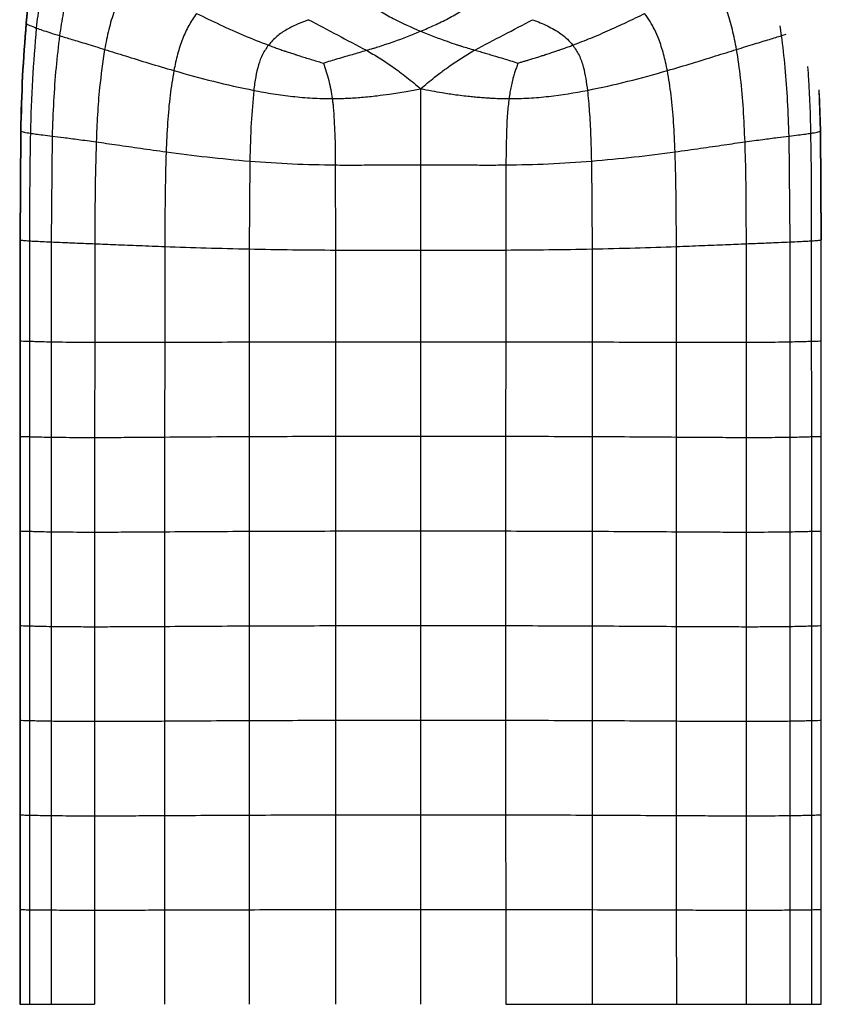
# Paper-space layout '_Top' of a CAD drawing. Header units: millimetres. Extents: x -905 to 905, y -152 to 619.
# Tile 3 of 16: x -905 to -694, y 222 to 480. Entities that reach past the tile are written whole.
import ezdxf

# ---------------------------------------------------------------- set-up
doc = ezdxf.new("R2010")
doc.units = ezdxf.units.MM

psp = doc.layouts.new('_Top')

# ---------------------------------------------------------------- linework, layer by layer
at = {"color": 7, "linetype": 'Continuous', "lineweight": 25}
for p, q in [((-902.91, 479.11), (-902.86, 478.98)), ((-704.82, 475.78), (-705.23, 478.31)), ((-704.81, 475.78), (-703.66, 476.14)), ((-694.65, 450.75), (-695.01, 461.57)), ((-694.56, 450.83), (-694.89, 460.61)), ((-904.36, 450.83), (-904.56, 422.25)), ((-904.27, 450.75), (-904.47, 422.21)), ((-904.31, 450.83), (-904.27, 450.75)), ((-896.05, 449.45), (-896.34, 421.72)), ((-702.59, 421.72), (-702.88, 449.46)), ((-694.65, 450.75), (-694.62, 450.83)), ((-694.45, 422.22), (-694.65, 450.75)), ((-694.36, 422.25), (-694.56, 450.83)), ((-844.22, 442.89), (-844.39, 419.88)), ((-821.83, 441.89), (-821.79, 419.6)), ((-799.46, 441.96), (-799.46, 419.56)), ((-777.09, 441.89), (-777.14, 419.6)), ((-754.7, 442.89), (-754.53, 419.88)), ((-904.56, 422.25), (-904.56, 395.8)), ((-904.51, 422.24), (-904.47, 422.21)), ((-904.47, 422.21), (-904.47, 395.79)), ((-896.34, 421.72), (-896.35, 395.56)), ((-884.85, 421.25), (-884.89, 395.45)), ((-714.03, 395.45), (-714.07, 421.25)), ((-702.57, 395.57), (-702.59, 421.72)), ((-694.45, 422.22), (-694.5, 422.24)), ((-694.45, 395.8), (-694.45, 422.22)), ((-866.5, 420.53), (-866.54, 395.46)), ((-844.39, 419.88), (-844.4, 395.52)), ((-821.79, 419.6), (-821.77, 395.52)), ((-799.46, 419.56), (-799.46, 395.51)), ((-777.14, 419.6), (-777.15, 395.53)), ((-754.53, 419.88), (-754.52, 395.52)), ((-732.38, 395.46), (-732.42, 420.53)), ((-904.56, 395.8), (-904.56, 370.77)), ((-904.51, 395.8), (-904.47, 395.79)), ((-904.47, 395.79), (-904.47, 370.77)), ((-896.35, 395.56), (-896.35, 370.57)), ((-884.89, 395.45), (-884.91, 370.5)), ((-866.54, 395.46), (-866.57, 370.6)), ((-844.4, 395.52), (-844.4, 370.75)), ((-821.77, 395.52), (-821.74, 370.8)), ((-799.46, 395.51), (-799.46, 370.8)), ((-777.15, 395.53), (-777.18, 370.8)), ((-754.52, 395.52), (-754.52, 370.75)), ((-732.36, 370.6), (-732.38, 395.46)), ((-714.01, 370.5), (-714.03, 395.45)), ((-702.57, 370.58), (-702.57, 395.57)), ((-694.45, 395.8), (-694.5, 395.8)), ((-694.45, 370.77), (-694.45, 395.8)), ((-904.56, 370.77), (-904.56, 345.98)), ((-904.51, 370.77), (-904.47, 370.77)), ((-904.47, 370.77), (-904.47, 345.98)), ((-896.35, 370.57), (-896.35, 345.78)), ((-884.91, 370.5), (-884.92, 345.7)), ((-866.57, 370.6), (-866.58, 345.79)), ((-844.4, 370.75), (-844.4, 345.92)), ((-821.74, 370.8), (-821.73, 345.98)), ((-799.46, 370.8), (-799.46, 345.99)), ((-777.18, 370.8), (-777.19, 345.98)), ((-754.52, 370.75), (-754.52, 345.92)), ((-732.34, 345.79), (-732.36, 370.6)), ((-714, 345.7), (-714.01, 370.5)), ((-702.57, 345.78), (-702.57, 370.58)), ((-694.45, 370.77), (-694.5, 370.77)), ((-694.45, 345.98), (-694.45, 370.77)), ((-904.56, 345.98), (-904.56, 321.19)), ((-904.51, 345.98), (-904.47, 345.98)), ((-904.47, 345.98), (-904.47, 321.18)), ((-896.35, 345.78), (-896.35, 320.99)), ((-866.58, 345.79), (-866.58, 320.99)), ((-844.4, 345.92), (-844.4, 321.12)), ((-821.73, 345.98), (-821.73, 321.18)), ((-799.46, 345.99), (-799.46, 321.19)), ((-777.19, 345.98), (-777.19, 321.18)), ((-754.52, 345.92), (-754.52, 321.12)), ((-732.34, 320.99), (-732.34, 345.79)), ((-702.57, 320.99), (-702.57, 345.78)), ((-694.45, 345.98), (-694.5, 345.98)), ((-694.45, 321.18), (-694.45, 345.98)), ((-884.92, 345.7), (-884.92, 320.91)), ((-714, 320.91), (-714, 345.7)), ((-904.56, 321.19), (-904.56, 296.39)), ((-904.51, 321.19), (-904.47, 321.18)), ((-904.47, 321.18), (-904.47, 296.39)), ((-896.35, 320.99), (-896.35, 296.2)), ((-884.92, 320.91), (-884.92, 296.12)), ((-866.58, 320.99), (-866.58, 296.2)), ((-844.4, 321.12), (-844.4, 296.33)), ((-821.73, 321.18), (-821.73, 296.39)), ((-799.46, 321.19), (-799.46, 296.4)), ((-777.19, 321.18), (-777.19, 296.39)), ((-754.52, 321.12), (-754.52, 296.33)), ((-732.34, 296.2), (-732.34, 320.99)), ((-714, 296.12), (-714, 320.91)), ((-702.57, 296.2), (-702.57, 320.99)), ((-694.45, 321.18), (-694.5, 321.19)), ((-694.45, 296.39), (-694.45, 321.18)), ((-904.56, 296.39), (-904.56, 271.59)), ((-904.51, 296.39), (-904.47, 296.39)), ((-904.47, 296.39), (-904.47, 271.59)), ((-896.35, 296.2), (-896.35, 271.42)), ((-884.92, 296.12), (-884.92, 271.36)), ((-866.58, 296.2), (-866.58, 271.42)), ((-844.4, 296.33), (-844.41, 271.54)), ((-821.73, 296.39), (-821.74, 271.61)), ((-799.46, 296.4), (-799.46, 271.62)), ((-777.19, 296.39), (-777.18, 271.61)), ((-754.52, 296.33), (-754.51, 271.54)), ((-732.34, 271.43), (-732.34, 296.2)), ((-702.57, 271.43), (-702.57, 296.2)), ((-696.94, 271.54), (-696.94, 296.33)), ((-694.45, 296.39), (-694.49, 296.39)), ((-694.45, 271.59), (-694.45, 296.39)), ((-904.56, 271.59), (-904.56, 246.78)), ((-904.51, 271.59), (-904.47, 271.59)), ((-904.47, 271.59), (-904.47, 246.78)), ((-896.35, 271.42), (-896.35, 246.68)), ((-884.92, 271.36), (-884.92, 246.64)), ((-866.58, 271.42), (-866.58, 246.68)), ((-844.41, 271.54), (-844.42, 246.75)), ((-821.74, 271.61), (-821.76, 246.8)), ((-799.46, 271.62), (-799.46, 246.82)), ((-777.18, 271.61), (-777.16, 246.8)), ((-754.51, 271.54), (-754.5, 246.76)), ((-732.34, 246.68), (-732.34, 271.43)), ((-714, 246.65), (-714, 271.36)), ((-702.57, 246.68), (-702.57, 271.43)), ((-694.45, 271.59), (-694.49, 271.59)), ((-694.45, 246.78), (-694.45, 271.59)), ((-904.56, 246.78), (-904.56, 221.96)), ((-904.51, 246.78), (-904.47, 246.78)), ((-904.47, 246.78), (-904.47, 221.96)), ((-896.35, 246.68), (-896.35, 221.96)), ((-884.92, 246.64), (-884.92, 221.96)), ((-866.58, 246.68), (-866.58, 221.96)), ((-844.42, 246.75), (-844.43, 221.96)), ((-821.76, 246.8), (-821.77, 221.96)), ((-799.46, 246.82), (-799.46, 221.96)), ((-777.16, 246.8), (-777.15, 221.96)), ((-754.5, 246.76), (-754.49, 221.96)), ((-732.33, 221.96), (-732.34, 246.68)), ((-714, 221.96), (-714, 246.65)), ((-702.57, 221.96), (-702.57, 246.68)), ((-694.45, 246.78), (-694.49, 246.78)), ((-694.45, 221.96), (-694.45, 246.78)), ((-904.51, 221.96), (-904.47, 221.96)), ((-694.45, 221.96), (-694.49, 221.96))]:
    psp.add_line(p, q, dxfattribs=at)
at = {"color": 7, "linetype": 'Continuous', "lineweight": 25, "flags": 128}
for points in [[(-901.98, 370.71), (-901.98, 366.95), (-901.98, 359.45), (-901.98, 352.68), (-901.98, 345.91)], [(-696.94, 345.92), (-696.94, 352.53), (-696.94, 359.15), (-696.94, 370.71)], [(-901.98, 345.91), (-901.98, 340.74), (-901.98, 330.93), (-901.98, 329.4), (-901.98, 323.26), (-901.98, 321.12)], [(-696.94, 321.12), (-696.94, 327.74), (-696.94, 334.35), (-696.94, 345.92)], [(-901.98, 321.12), (-901.98, 314.5), (-901.98, 307.89), (-901.98, 296.33)], [(-696.94, 296.33), (-696.94, 302.94), (-696.94, 309.56), (-696.94, 321.12)], [(-901.98, 296.33), (-901.98, 291.33), (-901.98, 281.43), (-901.98, 277.8), (-901.98, 271.54)], [(-714, 271.36), (-714, 281.19), (-714, 288.65), (-714, 293.71), (-714, 296.12)], [(-901.98, 271.54), (-901.98, 264.92), (-901.98, 258.3), (-901.98, 246.75)], [(-696.94, 246.75), (-696.94, 253.36), (-696.94, 259.98), (-696.94, 271.54)], [(-901.98, 246.75), (-901.98, 241.75), (-901.97, 231.85), (-901.97, 228.23), (-901.97, 221.96)], [(-696.94, 221.96), (-696.94, 228.58), (-696.94, 235.19), (-696.94, 246.75)]]:
    psp.add_lwpolyline(points, dxfattribs=at)
at = {"color": 7, "linetype": 'Continuous', "lineweight": 25}
for points, knots in [([(-897.44, 504.79), (-898.22, 502.77), (-899.79, 498.72), (-901.25, 492.33), (-902.28, 485.78), (-902.72, 481.35), (-902.93, 479.12)], [0, 0, 0, 0, 0.246034, 0.493536, 0.744576, 1, 1, 1, 1]), ([(-897.4, 504.64), (-898.18, 502.62), (-899.75, 498.57), (-901.19, 492.18), (-902.22, 485.63), (-902.65, 481.21), (-902.86, 478.98)], [0, 0, 0, 0, 0.246174, 0.49373, 0.744726, 1, 1, 1, 1]), ([(-894.42, 502.33), (-895.23, 500.42), (-896.85, 496.58), (-898.39, 490.47), (-899.5, 484.19), (-899.97, 479.93), (-900.21, 477.77)], [0, 0, 0, 0, 0.2451066, 0.4921691, 0.743425, 1, 1, 1, 1]), ([(-887.58, 497.84), (-888.43, 496.17), (-890.15, 492.82), (-891.9, 487.38), (-893.23, 481.68), (-893.81, 477.77), (-894.11, 475.78)], [0, 0, 0, 0, 0.242031, 0.487404, 0.73932, 1, 1, 1, 1]), ([(-875.57, 490.77), (-876.39, 489.42), (-878.06, 486.69), (-879.86, 482.16), (-881.3, 477.3), (-881.96, 473.9), (-882.29, 472.16)], [0, 0, 0, 0, 0.23746, 0.48016, 0.733022, 1, 1, 1, 1]), ([(-716.63, 472.16), (-716.97, 473.91), (-717.62, 477.3), (-719.06, 482.16), (-720.87, 486.7), (-722.53, 489.42), (-723.35, 490.77)], [0, 0, 0, 0, 0.266977, 0.519843, 0.762547, 1, 1, 1, 1]), ([(-813.39, 484.6), (-812.32, 483.81), (-810.19, 482.24), (-805.57, 479.59), (-801.9, 477.99), (-799.46, 476.93)], [0, 0, 0, 0, 0.25507, 0.506529, 1, 1, 1, 1]), ([(-799.46, 476.93), (-798.25, 477.45), (-795.8, 478.49), (-792.23, 480.25), (-788.73, 482.23), (-786.6, 483.81), (-785.53, 484.61)], [0, 0, 0, 0, 0.244979, 0.493455, 0.744931, 1, 1, 1, 1]), ([(-858.19, 481.59), (-858.91, 480.55), (-860.35, 478.44), (-861.96, 474.83), (-863.26, 470.87), (-863.84, 468.08), (-864.15, 466.62)], [0, 0, 0, 0, 0.23238, 0.472189, 0.72613, 1, 1, 1, 1]), ([(-858.19, 481.59), (-856.15, 480.6), (-852.07, 478.62), (-845.8, 475.81), (-841.49, 474.12), (-839.36, 473.28)], [0, 0, 0, 0, 0.33537, 0.671444, 1, 1, 1, 1]), ([(-828.83, 479.96), (-829.73, 479.61), (-831.68, 478.86), (-834.49, 477.46), (-837.23, 475.68), (-838.65, 474.09), (-839.36, 473.28)], [0, 0, 0, 0, 0.229526, 0.496087, 0.744762, 1, 1, 1, 1]), ([(-828.83, 479.96), (-826.32, 478.63), (-821.31, 475.98), (-816.21, 473.29), (-813.66, 471.95)], [0, 0, 0, 0, 0.501146, 1, 1, 1, 1]), ([(-785.27, 472.01), (-782.72, 473.34), (-777.61, 476), (-772.61, 478.64), (-770.1, 479.96)], [0, 0, 0, 0, 0.498881, 1, 1, 1, 1]), ([(-770.1, 479.96), (-769.42, 479.7), (-768.1, 479.2), (-766.2, 478.35), (-764.38, 477.39), (-762.61, 476.25), (-760.94, 474.91), (-760.02, 473.81), (-759.57, 473.28)], [0, 0, 0, 0, 0.171542, 0.335403, 0.494044, 0.659505, 0.834543, 1, 1, 1, 1]), ([(-759.57, 473.28), (-757.98, 473.89), (-754.7, 475.17), (-750.06, 477.19), (-745.35, 479.34), (-742.34, 480.81), (-740.73, 481.59)], [0, 0, 0, 0, 0.244242, 0.504658, 0.734546, 1, 1, 1, 1]), ([(-734.77, 466.62), (-735.08, 468.08), (-735.67, 470.87), (-736.82, 474.43), (-738.06, 477.27), (-739.27, 479.53), (-740.25, 480.91), (-740.73, 481.59)], [0, 0, 0, 0, 0.273824, 0.527702, 0.688762, 0.845491, 1, 1, 1, 1]), ([(-902.93, 479.12), (-903.29, 474.48), (-904.01, 465.07), (-904.24, 455.63), (-904.36, 450.83)], [0, 0, 0, 0, 0.4919067, 1, 1, 1, 1]), ([(-902.86, 478.98), (-903.21, 474.35), (-903.92, 464.96), (-904.15, 455.53), (-904.27, 450.75)], [0, 0, 0, 0, 0.49197, 1, 1, 1, 1]), ([(-902.86, 478.98), (-902.62, 478.82), (-902.15, 478.52), (-900.85, 478.02), (-900.21, 477.77)], [0, 0, 0, 0, 0.499765, 1, 1, 1, 1]), ([(-900.21, 477.77), (-900.59, 473.27), (-901.37, 464.1), (-901.62, 454.89), (-901.75, 450.2)], [0, 0, 0, 0, 0.4901969, 1, 1, 1, 1]), ([(-900.21, 477.77), (-899.71, 477.59), (-898.68, 477.22), (-896.69, 476.58), (-894.99, 476.05), (-894.11, 475.78)], [0, 0, 0, 0, 0.3119567, 0.644572, 1, 1, 1, 1]), ([(-894.11, 475.78), (-894.44, 472.99), (-895.13, 467.27), (-895.72, 458.48), (-895.94, 452.5), (-896.05, 449.45)], [0, 0, 0, 0, 0.319382, 0.654282, 1, 1, 1, 1]), ([(-894.11, 475.78), (-893.07, 475.46), (-890.92, 474.81), (-886.95, 473.6), (-883.89, 472.66), (-882.29, 472.16)], [0, 0, 0, 0, 0.306192, 0.637709, 1, 1, 1, 1]), ([(-813.66, 471.95), (-813.06, 472.12), (-812.14, 472.38), (-811.04, 472.71), (-810.52, 472.88), (-809, 473.36), (-805.32, 474.59), (-801.76, 476.01), (-799.46, 476.93)], [0, 0, 0, 0, 0.124777, 0.189064, 0.228115, 0.233975, 0.50515, 1, 1, 1, 1]), ([(-799.46, 476.93), (-797.17, 476.02), (-794.02, 474.78), (-790.55, 473.61), (-789.3, 473.2), (-788.87, 473.07), (-788.17, 472.85), (-787.01, 472.49), (-785.87, 472.17), (-785.27, 472.01)], [0, 0, 0, 0, 0.494229, 0.676207, 0.729919, 0.757503, 0.765035, 0.875233, 1, 1, 1, 1]), ([(-716.63, 472.16), (-715.03, 472.66), (-711.98, 473.6), (-708.01, 474.81), (-705.85, 475.47), (-704.82, 475.78)], [0, 0, 0, 0, 0.362292, 0.693801, 1, 1, 1, 1]), ([(-702.88, 449.46), (-702.99, 452.5), (-703.21, 458.48), (-703.79, 467.27), (-704.48, 472.99), (-704.82, 475.78)], [0, 0, 0, 0, 0.345721, 0.680612, 1, 1, 1, 1]), ([(-882.29, 472.16), (-882.78, 468.83), (-883.62, 463.15), (-884.2, 455.06), (-884.4, 450.31), (-884.51, 447.94)], [0, 0, 0, 0, 0.4150574, 0.7073885, 1, 1, 1, 1]), ([(-882.29, 472.16), (-880.48, 471.6), (-876.75, 470.43), (-870.66, 468.54), (-866.35, 467.27), (-864.15, 466.62)], [0, 0, 0, 0, 0.314978, 0.650205, 1, 1, 1, 1]), ([(-839.36, 473.28), (-839.9, 472.5), (-841.01, 470.9), (-842.04, 468.05), (-842.77, 464.87), (-843.05, 462.62), (-843.2, 461.43)], [0, 0, 0, 0, 0.225445, 0.460299, 0.71539, 1, 1, 1, 1]), ([(-839.36, 473.28), (-838.97, 473.14), (-838.19, 472.85), (-837.01, 472.43), (-836.04, 472.09), (-835.43, 471.88), (-835.2, 471.8), (-835.14, 471.78), (-835.12, 471.77), (-835.11, 471.77), (-835.09, 471.76), (-835.05, 471.75), (-835, 471.73), (-834.97, 471.72), (-834.96, 471.72), (-834.87, 471.69), (-834.61, 471.6), (-833.96, 471.38), (-833.21, 471.14), (-832.56, 470.92), (-831.82, 470.68), (-830.78, 470.35), (-829.3, 469.89), (-827.81, 469.43), (-826.35, 469), (-825.4, 468.71), (-824.95, 468.57)], [0, 0, 0, 0, 0.0835, 0.166815, 0.250239, 0.287122, 0.29538, 0.299511, 0.299901, 0.300019, 0.300127, 0.304576, 0.308755, 0.309903, 0.310405, 0.31252, 0.327838, 0.36617, 0.447579, 0.483909, 0.50175, 0.601407, 0.700666, 0.807151, 0.908128, 1, 1, 1, 1]), ([(-773.97, 468.57), (-773.65, 468.67), (-773.04, 468.86), (-772.17, 469.12), (-771.27, 469.39), (-770.46, 469.63), (-769.7, 469.87), (-769.07, 470.06), (-768.35, 470.29), (-767.7, 470.49), (-767.19, 470.66), (-766.92, 470.74), (-766.71, 470.81), (-766.12, 471), (-765.2, 471.3), (-764.08, 471.68), (-763.01, 472.04), (-761.92, 472.42), (-760.74, 472.85), (-759.96, 473.13), (-759.57, 473.28)], [0, 0, 0, 0, 0.06493, 0.12443, 0.178929, 0.2491, 0.290874, 0.336678, 0.378418, 0.439663, 0.470935, 0.484377, 0.495467, 0.515525, 0.607037, 0.686428, 0.749761, 0.833185, 0.916501, 1, 1, 1, 1]), ([(-759.57, 473.28), (-758.98, 472.42), (-757.78, 470.66), (-756.43, 466.64), (-756, 463.49), (-755.72, 461.43)], [0, 0, 0, 0, 0.245251, 0.505632, 1, 1, 1, 1]), ([(-734.77, 466.62), (-732.57, 467.27), (-728.26, 468.54), (-722.18, 470.43), (-718.44, 471.6), (-716.63, 472.16)], [0, 0, 0, 0, 0.3497969, 0.6850227, 1, 1, 1, 1]), ([(-714.42, 447.95), (-714.54, 450.8), (-714.79, 456.37), (-715.45, 464.46), (-716.25, 469.66), (-716.63, 472.17)], [0, 0, 0, 0, 0.352033, 0.687129, 1, 1, 1, 1]), ([(-824.95, 468.57), (-824.3, 468.79), (-823.06, 469.2), (-821.07, 469.78), (-819.19, 470.34), (-817.31, 470.88), (-815.52, 471.41), (-814.29, 471.77), (-813.66, 471.95)], [0, 0, 0, 0, 0.17465, 0.334455, 0.524936, 0.675473, 0.832036, 1, 1, 1, 1]), ([(-813.66, 471.95), (-812.54, 471.3), (-810.28, 469.98), (-808.1, 468.51), (-807.01, 467.78)], [0, 0, 0, 0, 0.499059, 1, 1, 1, 1]), ([(-791.83, 467.84), (-790.76, 468.57), (-788.61, 470.03), (-786.38, 471.35), (-785.27, 472.01)], [0, 0, 0, 0, 0.498624, 1, 1, 1, 1]), ([(-785.27, 472.01), (-784.8, 471.87), (-783.88, 471.59), (-782.5, 471.19), (-781.16, 470.79), (-779.57, 470.31), (-777.84, 469.8), (-775.87, 469.21), (-774.62, 468.79), (-773.97, 468.57)], [0, 0, 0, 0, 0.12303, 0.244791, 0.365544, 0.478433, 0.665563, 0.825319, 1, 1, 1, 1]), ([(-824.95, 468.57), (-824.44, 467.09), (-823.39, 464.07), (-822.89, 460.89), (-822.64, 459.28)], [0, 0, 0, 0, 0.49391, 1, 1, 1, 1]), ([(-807.01, 467.78), (-806.43, 467.37), (-805.76, 466.89), (-804.45, 465.91), (-802.48, 464.39), (-800.66, 462.88), (-799.46, 461.88)], [0, 0, 0, 0, 0.221807, 0.25839, 0.512968, 1, 1, 1, 1]), ([(-799.46, 461.88), (-798.25, 462.89), (-796.59, 464.27), (-794.72, 465.72), (-793.98, 466.28), (-793.12, 466.93), (-792.42, 467.42), (-791.83, 467.84)], [0, 0, 0, 0, 0.486502, 0.666949, 0.734996, 0.774727, 1, 1, 1, 1]), ([(-773.97, 468.57), (-774.1, 468.18), (-774.35, 467.43), (-774.75, 466.27), (-775.09, 465.17), (-775.44, 463.88), (-775.76, 462.5), (-776.05, 460.9), (-776.2, 459.83), (-776.27, 459.28)], [0, 0, 0, 0, 0.1314, 0.248331, 0.38457, 0.493911, 0.664796, 0.826954, 1, 1, 1, 1]), ([(-697.17, 450.2), (-697.27, 454.9), (-697.4, 460.72), (-697.86, 466.53), (-697.95, 467.66)], [0, 0, 0, 0, 0.805579, 1, 1, 1, 1]), ([(-864.15, 466.62), (-864.5, 464.47), (-865.24, 459.96), (-865.84, 452.85), (-866.06, 447.9), (-866.18, 445.34)], [0, 0, 0, 0, 0.3054508, 0.6405887, 1, 1, 1, 1]), ([(-864.15, 466.62), (-860.72, 465.65), (-853.9, 463.72), (-846.75, 462.19), (-843.2, 461.43)], [0, 0, 0, 0, 0.503918, 1, 1, 1, 1]), ([(-755.72, 461.43), (-752.17, 462.19), (-745.02, 463.72), (-738.21, 465.65), (-734.77, 466.62)], [0, 0, 0, 0, 0.4960807, 1, 1, 1, 1]), ([(-732.74, 445.34), (-732.86, 447.9), (-733.08, 452.85), (-733.68, 459.97), (-734.42, 464.47), (-734.77, 466.62)], [0, 0, 0, 0, 0.359413, 0.694553, 1, 1, 1, 1]), ([(-822.64, 459.28), (-821.33, 459.3), (-818.76, 459.34), (-814.83, 459.62), (-811.14, 459.99), (-807.25, 460.5), (-803.44, 461.12), (-800.73, 461.64), (-799.46, 461.88)], [0, 0, 0, 0, 0.1689987, 0.3311003, 0.5055027, 0.6451616, 0.834343, 1, 1, 1, 1]), ([(-799.46, 461.88), (-799.46, 461.65), (-799.46, 461.22), (-799.46, 460.78), (-799.46, 460.57)], [0, 0, 0, 0, 0.527457, 1, 1, 1, 1]), ([(-799.46, 461.88), (-798.49, 461.7), (-796.61, 461.33), (-793.52, 460.8), (-790.68, 460.37), (-788.14, 460.04), (-786.33, 459.84), (-784.82, 459.7), (-783.41, 459.58), (-782.13, 459.48), (-780.59, 459.39), (-779.16, 459.33), (-777.61, 459.29), (-776.74, 459.28), (-776.27, 459.28)], [0, 0, 0, 0, 0.126952, 0.245989, 0.402221, 0.494504, 0.574933, 0.635785, 0.688917, 0.756255, 0.800342, 0.88722, 0.939851, 1, 1, 1, 1]), ([(-843.2, 461.43), (-843.45, 458.6), (-844, 452.43), (-844.15, 446.24), (-844.22, 442.89)], [0, 0, 0, 0, 0.458597, 1, 1, 1, 1]), ([(-843.2, 461.43), (-841.5, 461.12), (-838.15, 460.5), (-833.02, 459.82), (-827.86, 459.36), (-824.38, 459.31), (-822.64, 459.28)], [0, 0, 0, 0, 0.253147, 0.500142, 0.750962, 1, 1, 1, 1]), ([(-822.64, 459.28), (-822.59, 458.91), (-822.48, 458.17), (-822.4, 457.42), (-822.37, 457.05)], [0, 0, 0, 0, 0.4997396, 1, 1, 1, 1]), ([(-799.46, 460.57), (-799.46, 458.41), (-799.46, 454.07), (-799.46, 449.72), (-799.46, 447.54)], [0, 0, 0, 0, 0.497879, 1, 1, 1, 1]), ([(-776.27, 459.28), (-776.43, 457.99), (-776.78, 455.09), (-776.95, 450.68), (-777.05, 446.17), (-777.08, 443.29), (-777.09, 441.89)], [0, 0, 0, 0, 0.223743, 0.504272, 0.759834, 1, 1, 1, 1]), ([(-776.27, 459.28), (-774.54, 459.31), (-771.06, 459.37), (-764.15, 459.96), (-759.09, 460.84), (-755.72, 461.43)], [0, 0, 0, 0, 0.249082, 0.49995, 1, 1, 1, 1]), ([(-755.72, 461.43), (-755.55, 459.61), (-755.17, 455.72), (-754.87, 449.53), (-754.76, 445.17), (-754.7, 442.89)], [0, 0, 0, 0, 0.295487, 0.630969, 1, 1, 1, 1]), ([(-822.37, 457.05), (-822.21, 454.72), (-821.86, 449.68), (-821.84, 444.62), (-821.83, 441.89)], [0, 0, 0, 0, 0.461623, 1, 1, 1, 1]), ([(-904.27, 450.75), (-904.03, 450.67), (-903.56, 450.51), (-902.35, 450.3), (-901.75, 450.2)], [0, 0, 0, 0, 0.500101, 1, 1, 1, 1]), ([(-901.75, 450.2), (-901.82, 446.61), (-901.95, 439.44), (-901.97, 430.92), (-901.97, 425.12), (-901.97, 422.9), (-901.97, 422.01)], [0, 0, 0, 0, 0.381884, 0.763876, 0.905714, 1, 1, 1, 1]), ([(-901.75, 450.2), (-901.29, 450.13), (-900.34, 449.99), (-898.49, 449.76), (-896.88, 449.56), (-896.05, 449.45)], [0, 0, 0, 0, 0.312289, 0.645058, 1, 1, 1, 1]), ([(-896.05, 449.45), (-895.06, 449.33), (-893, 449.08), (-889.13, 448.58), (-886.09, 448.16), (-884.51, 447.94)], [0, 0, 0, 0, 0.307097, 0.638585, 1, 1, 1, 1]), ([(-714.42, 447.95), (-712.83, 448.16), (-709.8, 448.58), (-705.93, 449.08), (-703.87, 449.33), (-702.88, 449.46)], [0, 0, 0, 0, 0.361426, 0.692914, 1, 1, 1, 1]), ([(-702.88, 449.46), (-702.04, 449.56), (-700.43, 449.76), (-698.58, 449.99), (-697.63, 450.13), (-697.17, 450.2)], [0, 0, 0, 0, 0.354949, 0.687714, 1, 1, 1, 1]), ([(-697.17, 450.2), (-696.86, 450.25), (-696.25, 450.35), (-695.52, 450.5), (-694.94, 450.63), (-694.75, 450.71), (-694.65, 450.75)], [0, 0, 0, 0, 0.250386, 0.499788, 0.749253, 1, 1, 1, 1]), ([(-696.95, 422.01), (-696.95, 424.36), (-696.95, 427.89), (-696.96, 433.76), (-696.99, 439.04), (-697.06, 444.92), (-697.13, 448.44), (-697.17, 450.2)], [0, 0, 0, 0, 0.249987, 0.374981, 0.624968, 0.81248, 1, 1, 1, 1]), ([(-884.51, 447.94), (-884.62, 443.51), (-884.85, 434.61), (-884.85, 425.71), (-884.85, 421.25)], [0, 0, 0, 0, 0.498472, 1, 1, 1, 1]), ([(-884.51, 447.94), (-882.7, 447.69), (-878.97, 447.15), (-872.8, 446.25), (-868.42, 445.65), (-866.18, 445.34)], [0, 0, 0, 0, 0.313278, 0.647902, 1, 1, 1, 1]), ([(-799.46, 447.54), (-799.46, 447.4), (-799.46, 446.47), (-799.46, 444.61), (-799.46, 442.9), (-799.46, 441.96)], [0, 0, 0, 0, 0.0785595, 0.4960689, 1, 1, 1, 1]), ([(-732.74, 445.34), (-730.5, 445.65), (-726.12, 446.25), (-719.96, 447.16), (-716.22, 447.69), (-714.42, 447.95)], [0, 0, 0, 0, 0.352101, 0.686726, 1, 1, 1, 1]), ([(-714.07, 421.25), (-714.07, 424.52), (-714.08, 430.15), (-714.16, 439.05), (-714.32, 444.68), (-714.42, 447.95)], [0, 0, 0, 0, 0.366854, 0.633231, 1, 1, 1, 1]), ([(-866.18, 445.34), (-866.29, 441.27), (-866.5, 433), (-866.5, 424.73), (-866.5, 420.53)], [0, 0, 0, 0, 0.492346, 1, 1, 1, 1]), ([(-866.18, 445.34), (-862.62, 444.87), (-855.45, 443.92), (-847.98, 443.23), (-844.22, 442.89)], [0, 0, 0, 0, 0.496843, 1, 1, 1, 1]), ([(-754.7, 442.89), (-750.94, 443.24), (-743.48, 443.93), (-736.31, 444.87), (-732.74, 445.34)], [0, 0, 0, 0, 0.503156, 1, 1, 1, 1]), ([(-732.42, 420.53), (-732.42, 424.73), (-732.42, 433), (-732.64, 441.27), (-732.74, 445.34)], [0, 0, 0, 0, 0.507656, 1, 1, 1, 1]), ([(-844.22, 442.89), (-840.5, 442.62), (-833.11, 442.09), (-825.57, 441.96), (-821.83, 441.89)], [0, 0, 0, 0, 0.503883, 1, 1, 1, 1]), ([(-821.83, 441.89), (-821.67, 441.89), (-819.63, 441.87), (-815.62, 441.87), (-809.79, 441.92), (-805.32, 441.96), (-802.84, 441.96), (-802.33, 441.96)], [0, 0, 0, 0, 0.0254741, 0.3139049, 0.6178848, 0.9220477, 1, 1, 1, 1]), ([(-802.33, 441.96), (-801.89, 441.97), (-801.42, 441.97), (-800.46, 441.97), (-799.94, 441.96), (-799.46, 441.96)], [0, 0, 0, 0, 0.455262, 0.499916, 1, 1, 1, 1]), ([(-799.46, 441.96), (-798.97, 441.96), (-798.45, 441.97), (-797.48, 441.97), (-797, 441.97), (-796.54, 441.97)], [0, 0, 0, 0, 0.500076, 0.535397, 1, 1, 1, 1]), ([(-796.54, 441.97), (-794.73, 441.96), (-791.09, 441.94), (-787.45, 441.91), (-785.63, 441.89)], [0, 0, 0, 0, 0.49957, 1, 1, 1, 1]), ([(-785.63, 441.89), (-784.21, 441.88), (-781.36, 441.87), (-778.51, 441.89), (-777.09, 441.89)], [0, 0, 0, 0, 0.49975, 1, 1, 1, 1]), ([(-777.09, 441.89), (-773.35, 441.96), (-765.82, 442.09), (-758.42, 442.62), (-754.7, 442.89)], [0, 0, 0, 0, 0.496111, 1, 1, 1, 1]), ([(-904.47, 422.21), (-904.23, 422.19), (-903.76, 422.13), (-902.57, 422.05), (-901.97, 422.01)], [0, 0, 0, 0, 0.499597, 1, 1, 1, 1]), ([(-901.97, 422.01), (-901.97, 417.63), (-901.98, 412.15), (-901.98, 405.58), (-901.98, 401.19), (-901.98, 397.91), (-901.98, 395.71)], [0, 0, 0, 0, 0.5, 0.625, 0.75, 1, 1, 1, 1]), ([(-901.97, 422.01), (-901.52, 421.98), (-900.58, 421.93), (-898.76, 421.83), (-897.16, 421.76), (-896.34, 421.72)], [0, 0, 0, 0, 0.312329, 0.645215, 1, 1, 1, 1]), ([(-896.34, 421.72), (-895.36, 421.68), (-893.32, 421.59), (-889.47, 421.44), (-886.44, 421.31), (-884.85, 421.25)], [0, 0, 0, 0, 0.307764, 0.639339, 1, 1, 1, 1]), ([(-884.85, 421.25), (-883.05, 421.18), (-879.32, 421.02), (-873.15, 420.78), (-868.75, 420.61), (-866.5, 420.53)], [0, 0, 0, 0, 0.313474, 0.647952, 1, 1, 1, 1]), ([(-732.42, 420.53), (-730.17, 420.61), (-725.78, 420.78), (-719.6, 421.03), (-715.87, 421.18), (-714.07, 421.25)], [0, 0, 0, 0, 0.35205, 0.686529, 1, 1, 1, 1]), ([(-714.07, 421.25), (-712.49, 421.31), (-709.45, 421.44), (-705.6, 421.59), (-703.57, 421.68), (-702.59, 421.72)], [0, 0, 0, 0, 0.360665, 0.692246, 1, 1, 1, 1]), ([(-702.59, 421.72), (-701.76, 421.76), (-700.16, 421.83), (-698.34, 421.93), (-697.4, 421.99), (-696.95, 422.01)], [0, 0, 0, 0, 0.354796, 0.687666, 1, 1, 1, 1]), ([(-696.95, 422.01), (-696.35, 422.05), (-695.16, 422.13), (-694.69, 422.19), (-694.45, 422.22)], [0, 0, 0, 0, 0.500389, 1, 1, 1, 1]), ([(-696.95, 395.72), (-696.95, 397.92), (-696.95, 401.23), (-696.95, 405.64), (-696.95, 408.95), (-696.95, 412.26), (-696.95, 416.61), (-696.95, 419.86), (-696.95, 422.01)], [0, 0, 0, 0, 0.251629, 0.377444, 0.503259, 0.629073, 0.754888, 1, 1, 1, 1]), ([(-866.5, 420.53), (-862.92, 420.4), (-855.69, 420.15), (-848.18, 419.97), (-844.39, 419.88)], [0, 0, 0, 0, 0.495703, 1, 1, 1, 1]), ([(-844.39, 419.88), (-840.62, 419.81), (-833.15, 419.67), (-825.55, 419.62), (-821.79, 419.6)], [0, 0, 0, 0, 0.5043501, 1, 1, 1, 1]), ([(-821.79, 419.6), (-818.06, 419.59), (-810.63, 419.56), (-803.17, 419.56), (-799.46, 419.56)], [0, 0, 0, 0, 0.502002, 1, 1, 1, 1]), ([(-799.46, 419.56), (-795.75, 419.56), (-788.3, 419.56), (-780.87, 419.59), (-777.14, 419.6)], [0, 0, 0, 0, 0.497993, 1, 1, 1, 1]), ([(-777.14, 419.6), (-773.37, 419.63), (-765.77, 419.68), (-758.3, 419.81), (-754.53, 419.88)], [0, 0, 0, 0, 0.495647, 1, 1, 1, 1]), ([(-754.53, 419.88), (-750.75, 419.97), (-743.23, 420.15), (-736, 420.4), (-732.42, 420.53)], [0, 0, 0, 0, 0.504298, 1, 1, 1, 1]), ([(-904.47, 395.79), (-904.23, 395.79), (-903.76, 395.77), (-902.57, 395.73), (-901.98, 395.71)], [0, 0, 0, 0, 0.499335, 1, 1, 1, 1]), ([(-901.98, 395.71), (-901.98, 393.51), (-901.98, 390.2), (-901.98, 385.79), (-901.98, 382.48), (-901.98, 379.17), (-901.98, 375.25), (-901.98, 372.42), (-901.98, 370.71)], [0, 0, 0, 0, 0.264626, 0.396939, 0.529252, 0.661565, 0.793878, 1, 1, 1, 1]), ([(-901.98, 395.71), (-901.52, 395.7), (-900.58, 395.67), (-898.76, 395.62), (-897.17, 395.58), (-896.35, 395.56)], [0, 0, 0, 0, 0.3122754, 0.6451706, 1, 1, 1, 1]), ([(-896.35, 395.56), (-895.37, 395.55), (-893.34, 395.51), (-889.5, 395.47), (-886.47, 395.46), (-884.89, 395.45)], [0, 0, 0, 0, 0.307808, 0.639401, 1, 1, 1, 1]), ([(-884.89, 395.45), (-883.09, 395.45), (-879.36, 395.44), (-873.19, 395.45), (-868.79, 395.46), (-866.54, 395.46)], [0, 0, 0, 0, 0.313585, 0.648065, 1, 1, 1, 1]), ([(-866.54, 395.46), (-862.95, 395.47), (-855.72, 395.49), (-848.19, 395.51), (-844.4, 395.52)], [0, 0, 0, 0, 0.4958214, 1, 1, 1, 1]), ([(-844.4, 395.52), (-840.62, 395.52), (-833.15, 395.53), (-825.54, 395.53), (-821.77, 395.52)], [0, 0, 0, 0, 0.50462, 1, 1, 1, 1]), ([(-821.77, 395.52), (-818.04, 395.52), (-810.61, 395.52), (-803.17, 395.51), (-799.46, 395.51)], [0, 0, 0, 0, 0.502221, 1, 1, 1, 1]), ([(-799.46, 395.51), (-795.75, 395.51), (-788.31, 395.52), (-780.88, 395.52), (-777.15, 395.53)], [0, 0, 0, 0, 0.497777, 1, 1, 1, 1]), ([(-777.15, 395.53), (-773.38, 395.53), (-765.78, 395.53), (-758.3, 395.52), (-754.52, 395.52)], [0, 0, 0, 0, 0.49538, 1, 1, 1, 1]), ([(-754.52, 395.52), (-750.73, 395.51), (-743.2, 395.49), (-735.97, 395.47), (-732.38, 395.46)], [0, 0, 0, 0, 0.50418, 1, 1, 1, 1]), ([(-732.38, 395.46), (-730.13, 395.46), (-725.73, 395.45), (-719.56, 395.44), (-715.84, 395.45), (-714.03, 395.45)], [0, 0, 0, 0, 0.351928, 0.686418, 1, 1, 1, 1]), ([(-714.03, 395.45), (-712.46, 395.46), (-709.43, 395.47), (-705.59, 395.51), (-703.55, 395.55), (-702.57, 395.57)], [0, 0, 0, 0, 0.360599, 0.692198, 1, 1, 1, 1]), ([(-702.57, 395.57), (-701.75, 395.58), (-700.16, 395.62), (-698.34, 395.67), (-697.4, 395.7), (-696.95, 395.72)], [0, 0, 0, 0, 0.3548388, 0.6877328, 1, 1, 1, 1]), ([(-696.95, 395.72), (-696.35, 395.73), (-695.16, 395.77), (-694.69, 395.79), (-694.45, 395.8)], [0, 0, 0, 0, 0.50065, 1, 1, 1, 1]), ([(-696.94, 370.71), (-696.94, 373.44), (-696.94, 377.85), (-696.94, 384.21), (-696.95, 389.04), (-696.95, 392.96), (-696.95, 394.94), (-696.95, 395.72)], [0, 0, 0, 0, 0.327135, 0.529305, 0.762779, 0.907095, 1, 1, 1, 1]), ([(-904.47, 370.77), (-904.23, 370.76), (-903.76, 370.75), (-902.57, 370.72), (-901.98, 370.71)], [0, 0, 0, 0, 0.4992874, 1, 1, 1, 1]), ([(-901.98, 370.71), (-901.52, 370.69), (-900.58, 370.67), (-898.77, 370.62), (-897.17, 370.59), (-896.35, 370.57)], [0, 0, 0, 0, 0.312209, 0.645073, 1, 1, 1, 1]), ([(-896.35, 370.57), (-895.37, 370.56), (-893.34, 370.53), (-889.51, 370.5), (-886.48, 370.5), (-884.91, 370.5)], [0, 0, 0, 0, 0.307656, 0.639253, 1, 1, 1, 1]), ([(-884.91, 370.5), (-883.11, 370.51), (-879.39, 370.51), (-873.22, 370.55), (-868.82, 370.58), (-866.57, 370.6)], [0, 0, 0, 0, 0.313523, 0.648073, 1, 1, 1, 1]), ([(-866.57, 370.6), (-862.98, 370.63), (-855.75, 370.68), (-848.2, 370.73), (-844.4, 370.75)], [0, 0, 0, 0, 0.495961, 1, 1, 1, 1]), ([(-844.4, 370.75), (-840.62, 370.76), (-833.13, 370.79), (-825.52, 370.8), (-821.74, 370.8)], [0, 0, 0, 0, 0.504904, 1, 1, 1, 1]), ([(-821.74, 370.8), (-818.02, 370.8), (-810.6, 370.8), (-803.16, 370.8), (-799.46, 370.8)], [0, 0, 0, 0, 0.502442, 1, 1, 1, 1]), ([(-799.46, 370.8), (-795.76, 370.8), (-788.32, 370.8), (-780.9, 370.8), (-777.18, 370.8)], [0, 0, 0, 0, 0.497556, 1, 1, 1, 1]), ([(-777.18, 370.8), (-773.41, 370.8), (-765.79, 370.79), (-758.3, 370.76), (-754.52, 370.75)], [0, 0, 0, 0, 0.495092, 1, 1, 1, 1]), ([(-754.52, 370.75), (-750.72, 370.73), (-743.18, 370.68), (-735.94, 370.63), (-732.36, 370.6)], [0, 0, 0, 0, 0.504041, 1, 1, 1, 1]), ([(-732.36, 370.6), (-730.1, 370.59), (-725.7, 370.55), (-719.53, 370.52), (-715.81, 370.51), (-714.01, 370.5)], [0, 0, 0, 0, 0.3519259, 0.6864807, 1, 1, 1, 1]), ([(-714.01, 370.5), (-712.44, 370.5), (-709.41, 370.51), (-705.58, 370.53), (-703.55, 370.56), (-702.57, 370.58)], [0, 0, 0, 0, 0.360746, 0.692356, 1, 1, 1, 1]), ([(-702.57, 370.58), (-701.75, 370.59), (-700.16, 370.62), (-698.34, 370.67), (-697.4, 370.7), (-696.94, 370.71)], [0, 0, 0, 0, 0.3549399, 0.6877874, 1, 1, 1, 1]), ([(-696.94, 370.71), (-696.35, 370.72), (-695.16, 370.75), (-694.69, 370.77), (-694.45, 370.77)], [0, 0, 0, 0, 0.5006959, 1, 1, 1, 1]), ([(-904.47, 345.98), (-904.23, 345.97), (-903.76, 345.96), (-902.57, 345.93), (-901.98, 345.91)], [0, 0, 0, 0, 0.499286, 1, 1, 1, 1]), ([(-901.98, 345.91), (-901.52, 345.9), (-900.58, 345.87), (-898.77, 345.82), (-897.17, 345.8), (-896.35, 345.78)], [0, 0, 0, 0, 0.3121831, 0.6450299, 1, 1, 1, 1]), ([(-896.35, 345.78), (-895.38, 345.77), (-893.35, 345.74), (-889.51, 345.71), (-886.49, 345.7), (-884.92, 345.7)], [0, 0, 0, 0, 0.307577, 0.639169, 1, 1, 1, 1]), ([(-884.92, 345.7), (-883.12, 345.7), (-879.4, 345.71), (-873.23, 345.74), (-868.83, 345.77), (-866.58, 345.79)], [0, 0, 0, 0, 0.3134896, 0.6480541, 1, 1, 1, 1]), ([(-866.58, 345.79), (-862.99, 345.81), (-855.76, 345.86), (-848.2, 345.9), (-844.4, 345.92)], [0, 0, 0, 0, 0.496019, 1, 1, 1, 1]), ([(-844.4, 345.92), (-840.62, 345.94), (-833.13, 345.97), (-825.51, 345.98), (-821.73, 345.98)], [0, 0, 0, 0, 0.505034, 1, 1, 1, 1]), ([(-821.73, 345.98), (-818.01, 345.98), (-810.59, 345.99), (-803.16, 345.99), (-799.46, 345.99)], [0, 0, 0, 0, 0.502546, 1, 1, 1, 1]), ([(-799.46, 345.99), (-795.76, 345.99), (-788.33, 345.99), (-780.91, 345.99), (-777.19, 345.98)], [0, 0, 0, 0, 0.497449, 1, 1, 1, 1]), ([(-777.19, 345.98), (-773.41, 345.98), (-765.79, 345.97), (-758.3, 345.94), (-754.52, 345.92)], [0, 0, 0, 0, 0.494964, 1, 1, 1, 1]), ([(-754.52, 345.92), (-750.72, 345.9), (-743.17, 345.86), (-735.93, 345.81), (-732.34, 345.79)], [0, 0, 0, 0, 0.503985, 1, 1, 1, 1]), ([(-732.34, 345.79), (-730.09, 345.77), (-725.69, 345.74), (-719.52, 345.71), (-715.8, 345.71), (-714, 345.7)], [0, 0, 0, 0, 0.351944, 0.686516, 1, 1, 1, 1]), ([(-714, 345.7), (-712.43, 345.71), (-709.41, 345.71), (-705.58, 345.74), (-703.54, 345.77), (-702.57, 345.78)], [0, 0, 0, 0, 0.360825, 0.692429, 1, 1, 1, 1]), ([(-702.57, 345.78), (-701.75, 345.8), (-700.15, 345.83), (-698.34, 345.88), (-697.4, 345.9), (-696.94, 345.92)], [0, 0, 0, 0, 0.354981, 0.687827, 1, 1, 1, 1]), ([(-696.94, 345.92), (-696.35, 345.93), (-695.16, 345.96), (-694.69, 345.97), (-694.45, 345.98)], [0, 0, 0, 0, 0.500695, 1, 1, 1, 1]), ([(-904.47, 321.18), (-904.23, 321.18), (-903.76, 321.17), (-902.57, 321.14), (-901.98, 321.12)], [0, 0, 0, 0, 0.499287, 1, 1, 1, 1]), ([(-901.98, 321.12), (-901.52, 321.11), (-900.58, 321.08), (-898.77, 321.03), (-897.17, 321), (-896.35, 320.99)], [0, 0, 0, 0, 0.312174, 0.64501, 1, 1, 1, 1]), ([(-896.35, 320.99), (-895.38, 320.97), (-893.35, 320.94), (-889.51, 320.91), (-886.49, 320.91), (-884.92, 320.91)], [0, 0, 0, 0, 0.30757, 0.639159, 1, 1, 1, 1]), ([(-884.92, 320.91), (-883.12, 320.91), (-879.4, 320.91), (-873.23, 320.95), (-868.83, 320.97), (-866.58, 320.99)], [0, 0, 0, 0, 0.313487, 0.648052, 1, 1, 1, 1]), ([(-866.58, 320.99), (-862.99, 321.01), (-855.76, 321.06), (-848.2, 321.1), (-844.4, 321.12)], [0, 0, 0, 0, 0.496029, 1, 1, 1, 1]), ([(-844.4, 321.12), (-840.62, 321.13), (-833.13, 321.16), (-825.5, 321.18), (-821.73, 321.18)], [0, 0, 0, 0, 0.5050496, 1, 1, 1, 1]), ([(-821.73, 321.18), (-818, 321.18), (-810.59, 321.19), (-803.16, 321.19), (-799.46, 321.19)], [0, 0, 0, 0, 0.502561, 1, 1, 1, 1]), ([(-799.46, 321.19), (-795.76, 321.19), (-788.33, 321.19), (-780.92, 321.18), (-777.19, 321.18)], [0, 0, 0, 0, 0.497437, 1, 1, 1, 1]), ([(-777.19, 321.18), (-773.42, 321.18), (-765.79, 321.17), (-758.3, 321.14), (-754.52, 321.12)], [0, 0, 0, 0, 0.494946, 1, 1, 1, 1]), ([(-754.52, 321.12), (-750.72, 321.1), (-743.16, 321.06), (-735.93, 321.01), (-732.34, 320.99)], [0, 0, 0, 0, 0.503973, 1, 1, 1, 1]), ([(-732.34, 320.99), (-730.09, 320.97), (-725.69, 320.95), (-719.52, 320.92), (-715.8, 320.91), (-714, 320.91)], [0, 0, 0, 0, 0.35195, 0.68652, 1, 1, 1, 1]), ([(-714, 320.91), (-712.43, 320.91), (-709.41, 320.91), (-705.57, 320.94), (-703.54, 320.97), (-702.57, 320.99)], [0, 0, 0, 0, 0.360846, 0.69244, 1, 1, 1, 1]), ([(-702.57, 320.99), (-701.75, 321), (-700.15, 321.03), (-698.34, 321.08), (-697.4, 321.11), (-696.94, 321.12)], [0, 0, 0, 0, 0.3550034, 0.6878244, 1, 1, 1, 1]), ([(-696.94, 321.12), (-696.35, 321.14), (-695.16, 321.17), (-694.69, 321.18), (-694.45, 321.18)], [0, 0, 0, 0, 0.5006967, 1, 1, 1, 1]), ([(-904.47, 296.39), (-904.23, 296.38), (-903.76, 296.37), (-902.57, 296.34), (-901.98, 296.33)], [0, 0, 0, 0, 0.4992863, 1, 1, 1, 1]), ([(-901.98, 296.33), (-901.52, 296.31), (-900.58, 296.29), (-898.77, 296.24), (-897.17, 296.21), (-896.35, 296.2)], [0, 0, 0, 0, 0.312174, 0.64501, 1, 1, 1, 1]), ([(-896.35, 296.2), (-895.38, 296.18), (-893.34, 296.15), (-889.51, 296.12), (-886.49, 296.12), (-884.92, 296.12)], [0, 0, 0, 0, 0.307568, 0.639156, 1, 1, 1, 1]), ([(-884.92, 296.12), (-883.12, 296.12), (-879.4, 296.13), (-873.23, 296.16), (-868.83, 296.18), (-866.58, 296.2)], [0, 0, 0, 0, 0.313484, 0.648047, 1, 1, 1, 1]), ([(-866.58, 296.2), (-862.99, 296.22), (-855.76, 296.27), (-848.21, 296.31), (-844.4, 296.33)], [0, 0, 0, 0, 0.496025, 1, 1, 1, 1]), ([(-844.4, 296.33), (-840.62, 296.34), (-833.13, 296.37), (-825.51, 296.39), (-821.73, 296.39)], [0, 0, 0, 0, 0.505047, 1, 1, 1, 1]), ([(-821.73, 296.39), (-818.01, 296.4), (-810.59, 296.4), (-803.16, 296.4), (-799.46, 296.4)], [0, 0, 0, 0, 0.5025554, 1, 1, 1, 1]), ([(-799.46, 296.4), (-795.76, 296.4), (-788.33, 296.4), (-780.91, 296.4), (-777.19, 296.39)], [0, 0, 0, 0, 0.497445, 1, 1, 1, 1]), ([(-777.19, 296.39), (-773.41, 296.39), (-765.79, 296.38), (-758.3, 296.34), (-754.52, 296.33)], [0, 0, 0, 0, 0.4949508, 1, 1, 1, 1]), ([(-754.52, 296.33), (-750.71, 296.31), (-743.16, 296.27), (-735.93, 296.22), (-732.34, 296.2)], [0, 0, 0, 0, 0.503977, 1, 1, 1, 1]), ([(-732.34, 296.2), (-730.09, 296.18), (-725.69, 296.16), (-719.52, 296.13), (-715.8, 296.12), (-714, 296.12)], [0, 0, 0, 0, 0.351945, 0.686517, 1, 1, 1, 1]), ([(-714, 296.12), (-712.43, 296.12), (-709.41, 296.13), (-705.57, 296.16), (-703.54, 296.18), (-702.57, 296.2)], [0, 0, 0, 0, 0.360841, 0.692436, 1, 1, 1, 1]), ([(-702.57, 296.2), (-701.75, 296.21), (-700.15, 296.24), (-698.34, 296.29), (-697.4, 296.32), (-696.94, 296.33)], [0, 0, 0, 0, 0.354992, 0.687833, 1, 1, 1, 1]), ([(-696.94, 296.33), (-696.35, 296.34), (-695.16, 296.37), (-694.69, 296.39), (-694.45, 296.39)], [0, 0, 0, 0, 0.500695, 1, 1, 1, 1]), ([(-904.47, 271.59), (-904.23, 271.58), (-903.76, 271.57), (-902.57, 271.55), (-901.98, 271.54)], [0, 0, 0, 0, 0.4992884, 1, 1, 1, 1]), ([(-901.98, 271.54), (-901.52, 271.53), (-900.58, 271.5), (-898.76, 271.46), (-897.17, 271.44), (-896.35, 271.42)], [0, 0, 0, 0, 0.312174, 0.64501, 1, 1, 1, 1]), ([(-896.35, 271.42), (-895.38, 271.41), (-893.34, 271.39), (-889.51, 271.36), (-886.49, 271.36), (-884.92, 271.36)], [0, 0, 0, 0, 0.307568, 0.639157, 1, 1, 1, 1]), ([(-884.92, 271.36), (-883.12, 271.36), (-879.4, 271.36), (-873.23, 271.39), (-868.83, 271.41), (-866.58, 271.42)], [0, 0, 0, 0, 0.313488, 0.648057, 1, 1, 1, 1]), ([(-866.58, 271.42), (-862.99, 271.45), (-855.76, 271.49), (-848.21, 271.52), (-844.41, 271.54)], [0, 0, 0, 0, 0.496025, 1, 1, 1, 1]), ([(-844.41, 271.54), (-840.62, 271.56), (-833.14, 271.59), (-825.51, 271.6), (-821.74, 271.61)], [0, 0, 0, 0, 0.505009, 1, 1, 1, 1]), ([(-821.74, 271.61), (-818.01, 271.61), (-810.59, 271.62), (-803.16, 271.62), (-799.46, 271.62)], [0, 0, 0, 0, 0.502511, 1, 1, 1, 1]), ([(-799.46, 271.62), (-795.76, 271.62), (-788.32, 271.62), (-780.91, 271.61), (-777.18, 271.61)], [0, 0, 0, 0, 0.4974863, 1, 1, 1, 1]), ([(-777.18, 271.61), (-773.4, 271.6), (-765.78, 271.59), (-758.3, 271.56), (-754.51, 271.54)], [0, 0, 0, 0, 0.494983, 1, 1, 1, 1]), ([(-754.51, 271.54), (-750.71, 271.52), (-743.16, 271.49), (-735.93, 271.45), (-732.34, 271.43)], [0, 0, 0, 0, 0.503974, 1, 1, 1, 1]), ([(-732.34, 271.43), (-730.09, 271.41), (-725.69, 271.39), (-719.52, 271.37), (-715.8, 271.36), (-714, 271.36)], [0, 0, 0, 0, 0.351939, 0.686514, 1, 1, 1, 1]), ([(-714, 271.36), (-712.43, 271.36), (-709.41, 271.37), (-705.57, 271.39), (-703.54, 271.41), (-702.57, 271.43)], [0, 0, 0, 0, 0.360847, 0.692441, 1, 1, 1, 1]), ([(-702.57, 271.43), (-701.75, 271.44), (-700.15, 271.46), (-698.34, 271.5), (-697.4, 271.53), (-696.94, 271.54)], [0, 0, 0, 0, 0.355004, 0.687824, 1, 1, 1, 1]), ([(-696.94, 271.54), (-696.35, 271.55), (-695.16, 271.58), (-694.69, 271.59), (-694.45, 271.59)], [0, 0, 0, 0, 0.500695, 1, 1, 1, 1]), ([(-904.47, 246.78), (-904.23, 246.77), (-903.76, 246.77), (-902.57, 246.75), (-901.98, 246.75)], [0, 0, 0, 0, 0.499289, 1, 1, 1, 1]), ([(-901.98, 246.75), (-901.52, 246.74), (-900.58, 246.73), (-898.76, 246.7), (-897.17, 246.69), (-896.35, 246.68)], [0, 0, 0, 0, 0.3121743, 0.6450099, 1, 1, 1, 1]), ([(-896.35, 246.68), (-895.37, 246.68), (-893.34, 246.66), (-889.51, 246.65), (-886.49, 246.64), (-884.92, 246.64)], [0, 0, 0, 0, 0.307565, 0.639152, 1, 1, 1, 1]), ([(-884.92, 246.64), (-883.12, 246.64), (-879.4, 246.65), (-873.23, 246.66), (-868.84, 246.68), (-866.58, 246.68)], [0, 0, 0, 0, 0.3134897, 0.6480441, 1, 1, 1, 1]), ([(-866.58, 246.68), (-863, 246.69), (-855.77, 246.72), (-848.22, 246.74), (-844.42, 246.75)], [0, 0, 0, 0, 0.4960182, 1, 1, 1, 1]), ([(-844.42, 246.75), (-840.64, 246.76), (-833.15, 246.78), (-825.53, 246.8), (-821.76, 246.8)], [0, 0, 0, 0, 0.5049303, 1, 1, 1, 1]), ([(-821.76, 246.8), (-818.03, 246.81), (-810.61, 246.81), (-803.16, 246.82), (-799.46, 246.82)], [0, 0, 0, 0, 0.502408, 1, 1, 1, 1]), ([(-799.46, 246.82), (-795.76, 246.82), (-788.31, 246.81), (-780.89, 246.81), (-777.16, 246.8)], [0, 0, 0, 0, 0.497587, 1, 1, 1, 1]), ([(-777.16, 246.8), (-773.38, 246.8), (-765.76, 246.78), (-758.28, 246.77), (-754.5, 246.76)], [0, 0, 0, 0, 0.495065, 1, 1, 1, 1]), ([(-754.5, 246.76), (-750.7, 246.74), (-743.15, 246.72), (-735.92, 246.7), (-732.34, 246.68)], [0, 0, 0, 0, 0.503981, 1, 1, 1, 1]), ([(-732.34, 246.68), (-730.08, 246.68), (-725.69, 246.66), (-719.52, 246.65), (-715.8, 246.65), (-714, 246.65)], [0, 0, 0, 0, 0.351951, 0.686512, 1, 1, 1, 1]), ([(-714, 246.65), (-712.43, 246.65), (-709.41, 246.65), (-705.57, 246.66), (-703.54, 246.68), (-702.57, 246.68)], [0, 0, 0, 0, 0.360844, 0.692439, 1, 1, 1, 1]), ([(-702.57, 246.68), (-701.75, 246.69), (-700.15, 246.71), (-698.34, 246.73), (-697.4, 246.74), (-696.94, 246.75)], [0, 0, 0, 0, 0.354992, 0.687833, 1, 1, 1, 1]), ([(-696.94, 246.75), (-696.35, 246.76), (-695.16, 246.77), (-694.69, 246.78), (-694.45, 246.78)], [0, 0, 0, 0, 0.500692, 1, 1, 1, 1]), ([(-904.47, 221.96), (-904.23, 221.96), (-903.76, 221.96), (-902.57, 221.96), (-901.98, 221.96)], [0, 0, 0, 0, 0.499292, 1, 1, 1, 1]), ([(-901.98, 221.96), (-901.52, 221.96), (-900.58, 221.96), (-898.76, 221.96), (-897.17, 221.96), (-896.35, 221.96)], [0, 0, 0, 0, 0.312174, 0.645009, 1, 1, 1, 1]), ([(-896.35, 221.96), (-895.64, 221.96), (-894.16, 221.96), (-891.52, 221.96), (-888.45, 221.96), (-886.12, 221.96), (-884.92, 221.96)], [0, 0, 0, 0, 0.228589, 0.470064, 0.726387, 1, 1, 1, 1]), ([(-777.15, 221.96), (-773.37, 221.96), (-765.75, 221.96), (-758.27, 221.96), (-754.49, 221.96)], [0, 0, 0, 0, 0.4951115, 1, 1, 1, 1]), ([(-754.49, 221.96), (-750.69, 221.96), (-743.15, 221.96), (-735.92, 221.96), (-732.33, 221.96)], [0, 0, 0, 0, 0.503985, 1, 1, 1, 1]), ([(-732.33, 221.96), (-730.08, 221.96), (-725.69, 221.96), (-719.52, 221.96), (-715.8, 221.96), (-714, 221.96)], [0, 0, 0, 0, 0.351953, 0.686511, 1, 1, 1, 1]), ([(-714, 221.96), (-712.43, 221.96), (-709.41, 221.96), (-705.57, 221.96), (-703.54, 221.96), (-702.57, 221.96)], [0, 0, 0, 0, 0.360849, 0.692445, 1, 1, 1, 1]), ([(-702.57, 221.96), (-701.74, 221.96), (-700.15, 221.96), (-698.34, 221.96), (-697.4, 221.96), (-696.94, 221.96)], [0, 0, 0, 0, 0.3550038, 0.6878233, 1, 1, 1, 1]), ([(-696.94, 221.96), (-696.35, 221.96), (-695.16, 221.96), (-694.69, 221.96), (-694.45, 221.96)], [0, 0, 0, 0, 0.500692, 1, 1, 1, 1])]:
    psp.add_open_spline(points, degree=3, knots=knots, dxfattribs=at)

doc.saveas('drawing.dxf')
